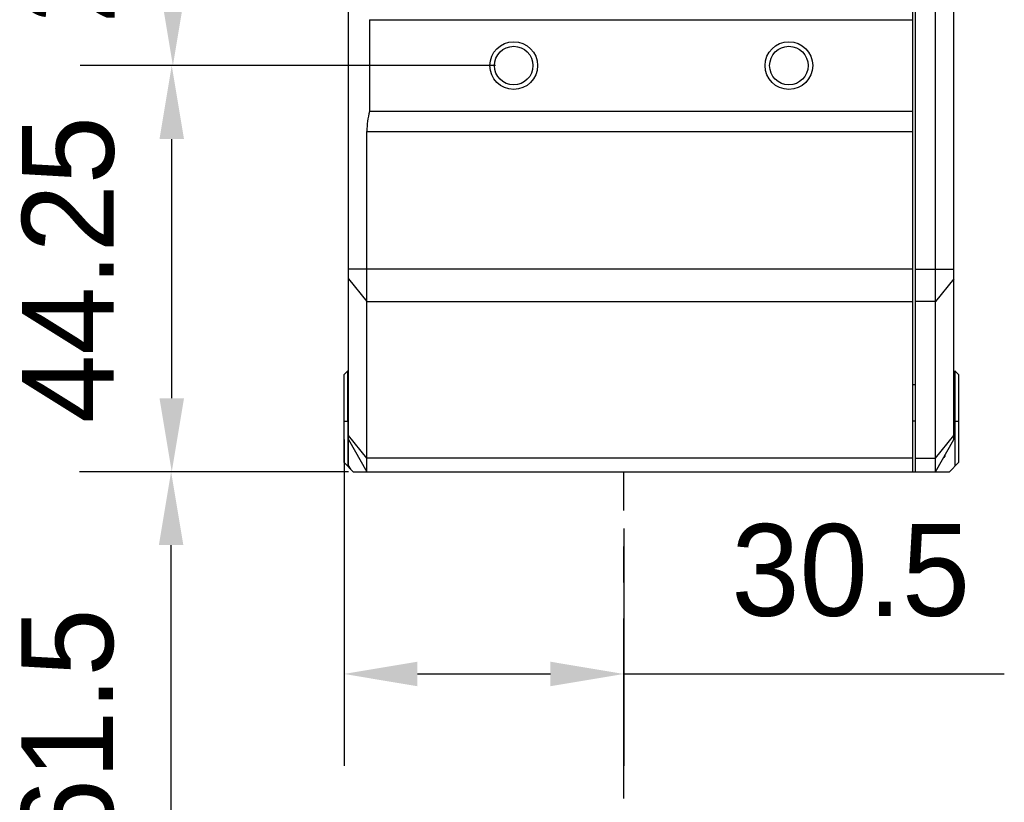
# Model space of a CAD drawing. Header units: millimetres. Extents: x -151 to 9, y 196 to 376.
# Tile 3 of 13: x -134 to -108, y 248 to 269. Entities that reach past the tile are written whole.
import ezdxf

# ---------------------------------------------------------------- set-up
doc = ezdxf.new("R2010")
doc.units = ezdxf.units.MM
doc.header["$LTSCALE"] = 65.395
doc.header["$PDMODE"] = 3
doc.header["$PDSIZE"] = 8
doc.linetypes.add('CENTER', pattern=[0.6, 0.375, -0.075, 0.075, -0.075])
doc.layers.get('0').update_dxf_attribs({"linetype": 'CONTINUOUS'})
doc.layers.get('Defpoints').update_dxf_attribs({"linetype": 'CONTINUOUS'})
for name, color, linetype in [('00_COMPONENTS', 7, 'CONTINUOUS'), ('50_ALL_DETAILS', 7, 'CONTINUOUS'), ('51__DRAFT_DIMS', 7, 'CONTINUOUS')]:
    doc.layers.add(name, color=color, linetype=linetype)
doc.styles.get("Standard").update_dxf_attribs({"font": '兰亭黑 GBK.TTF', "height": 2.5})
doc.dimstyles.new('DIMSTYLE_1', dxfattribs={"dimtxt": 8, "dimasz": 2, "dimexe": 2.5, "dimexo": 0.5, "dimgap": 0.75, "dimtad": 1, "dimlfac": 4, "dimdsep": 46, "dimtxsty": 'STANDARD', "dimblk": '_FILLED', "dimblk1": '_FILLED', "dimblk2": '_FILLED', "dimcen": 0.09, "dimclrd": 8, "dimclre": 8, "dimclrt": 256, "dimazin": 2, "dimtp": 0.3, "dimtm": 0.3, "dimtfac": 1, "dimtofl": 0, "dimtmove": 0, "dimatfit": 3, "dimldrblk": '_FILLED', "dimfxl": 1, "dimtolj": 1, "dimarcsym": 0})

# ---------------------------------------------------------------- blocks, each defined once
blk = doc.blocks.new('_FILLED')
at = {"color": 0, "linetype": 'ByBlock'}
blk.add_solid([(0, 0), (-1, 0.167), (-1, -0.167)], dxfattribs=at)
blk = doc.blocks.new('*D4')
at = {"layer": '51__DRAFT_DIMS', "color": 8, "lineweight": -2}
for p, q in [((-121.414, 273.863), (-132.703, 273.863)), ((-130.203, 271.863), (-130.203, 269.863)), ((-121.414, 267.863), (-132.703, 267.863))]:
    blk.add_line(p, q, dxfattribs=at)
at = {"layer": 'Defpoints', "color": 0}
for p in [(-120.914, 273.863), (-130.203, 267.863), (-120.914, 267.863)]:
    blk.add_point(p, dxfattribs=at)
at = {"layer": '51__DRAFT_DIMS', "color": 8, "linetype": 'ByBlock', "lineweight": -2, "xscale": 2, "yscale": 2, "zscale": 2}
for p, rotation in [((-130.203, 273.863), 90), ((-130.203, 267.863), 270)]:
    blk.add_blockref('_FILLED', p, dxfattribs=dict(at, rotation=rotation))
at = {"layer": '51__DRAFT_DIMS', "insert": (-134.287, 270.864), "char_height": 2.5, "attachment_point": 2, "rotation": 90, "line_spacing_factor": 0.9}
blk.add_mtext('\\A1;24', dxfattribs=at)
blk = doc.blocks.new('*D5')
at = {"layer": '51__DRAFT_DIMS', "color": 8, "lineweight": -2}
for p, q in [((-121.414, 267.863), (-132.734, 267.863)), ((-130.234, 258.801), (-130.234, 265.863)), ((-125.414, 256.801), (-132.734, 256.801))]:
    blk.add_line(p, q, dxfattribs=at)
at = {"layer": 'Defpoints', "color": 0}
for p in [(-130.234, 267.863), (-120.914, 267.863), (-124.914, 256.801)]:
    blk.add_point(p, dxfattribs=at)
at = {"layer": '51__DRAFT_DIMS', "color": 8, "linetype": 'ByBlock', "lineweight": -2, "xscale": 2, "yscale": 2, "zscale": 2}
for p, rotation in [((-130.234, 267.863), 90), ((-130.234, 256.801), 270)]:
    blk.add_blockref('_FILLED', p, dxfattribs=dict(at, rotation=rotation))
at = {"layer": '51__DRAFT_DIMS', "insert": (-134.317, 262.307), "char_height": 2.5, "attachment_point": 2, "rotation": 90, "line_spacing_factor": 0.9}
blk.add_mtext('\\A1;44.25', dxfattribs=at)
blk = doc.blocks.new('*D23')
at = {"layer": '51__DRAFT_DIMS', "color": 8, "lineweight": -2}
for p, q in [((-125.539, 257.676), (-125.539, 248.792)), ((-117.914, 255.257), (-117.914, 248.792)), ((-123.539, 251.292), (-119.914, 251.292)), ((-117.914, 251.292), (-107.542, 251.292))]:
    blk.add_line(p, q, dxfattribs=at)
at = {"layer": 'Defpoints', "color": 0}
for p in [(-125.539, 258.176), (-117.914, 255.757), (-117.914, 251.292)]:
    blk.add_point(p, dxfattribs=at)
at = {"layer": '51__DRAFT_DIMS', "color": 8, "linetype": 'ByBlock', "lineweight": -2, "xscale": 2, "yscale": 2, "zscale": 2, "rotation": 180}
blk.add_blockref('_FILLED', (-125.539, 251.292), dxfattribs=at)
at = {"layer": '51__DRAFT_DIMS', "color": 8, "linetype": 'ByBlock', "lineweight": -2, "xscale": 2, "yscale": 2, "zscale": 2}
blk.add_blockref('_FILLED', (-117.914, 251.292), dxfattribs=at)
at = {"layer": '51__DRAFT_DIMS', "insert": (-111.728, 255.375), "char_height": 2.5, "attachment_point": 2, "line_spacing_factor": 0.9}
blk.add_mtext('\\A1;30.5', dxfattribs=at)
blk = doc.blocks.new('*D29')
at = {"layer": '51__DRAFT_DIMS', "color": 8, "lineweight": -2}
for p, q in [((-125.414, 256.801), (-132.751, 256.801)), ((-130.251, 243.426), (-130.251, 254.801)), ((-120.639, 241.426), (-132.751, 241.426))]:
    blk.add_line(p, q, dxfattribs=at)
at = {"layer": 'Defpoints', "color": 0}
for p in [(-130.251, 256.801), (-124.914, 256.801), (-120.139, 241.426)]:
    blk.add_point(p, dxfattribs=at)
at = {"layer": '51__DRAFT_DIMS', "color": 8, "linetype": 'ByBlock', "lineweight": -2, "xscale": 2, "yscale": 2, "zscale": 2}
for p, rotation in [((-130.251, 256.801), 90), ((-130.251, 241.426), 270)]:
    blk.add_blockref('_FILLED', p, dxfattribs=dict(at, rotation=rotation))
at = {"layer": '51__DRAFT_DIMS', "insert": (-134.334, 249.826), "char_height": 2.5, "attachment_point": 2, "rotation": 90, "line_spacing_factor": 0.9}
blk.add_mtext('\\A1;61.5', dxfattribs=at)

msp = doc.modelspace()

# ---------------------------------------------------------------- linework, layer by layer
at = {"layer": '00_COMPONENTS'}
for p, q in [((-110.0385, 256.801), (-110.0385, 284.051)), ((-109.9635, 256.801), (-109.9635, 283.926)), ((-109.4135, 256.801), (-109.4135, 283.926)), ((-125.4135, 256.9705), (-125.4135, 280.8338)), ((-108.9135, 257.676), (-108.9135, 274.8055)), ((-124.8421, 269.1135), (-124.8421, 266.6135)), ((-124.8421, 269.1135), (-110.0385, 269.1135)), ((-110.0385, 266.6135), (-124.8421, 266.6135)), ((-124.9135, 256.801), (-124.9135, 266.0686)), ((-124.9135, 266.0686), (-110.0385, 266.0686)), ((-110.0385, 262.3187), (-125.4135, 262.3187)), ((-109.9635, 262.3204), (-108.9135, 262.3204)), ((-125.4135, 262.0536), (-124.9135, 261.4348)), ((-108.9135, 262.0552), (-109.4135, 261.4365)), ((-124.9135, 261.4348), (-110.0385, 261.4348)), ((-109.4135, 261.4365), (-109.9635, 261.4365)), ((-125.5385, 259.451), (-125.4385, 259.551)), ((-125.4385, 258.176), (-125.4385, 259.551)), ((-108.7885, 259.451), (-108.8885, 259.551)), ((-108.8885, 259.551), (-108.8885, 258.176)), ((-125.5385, 257.051), (-125.5385, 259.451)), ((-108.7885, 259.451), (-108.7885, 257.051)), ((-125.4385, 259.176), (-125.4135, 259.176)), ((-110.0385, 259.176), (-109.9635, 259.176)), ((-108.9135, 259.176), (-108.8885, 259.176)), ((-125.5385, 258.176), (-125.4385, 258.176)), ((-125.4385, 258.176), (-125.4385, 256.951)), ((-125.4135, 258.176), (-125.4385, 258.176)), ((-109.9635, 258.176), (-110.0385, 258.176)), ((-108.8885, 258.176), (-108.9135, 258.176)), ((-108.8885, 258.176), (-108.7885, 258.176)), ((-108.8885, 258.176), (-108.8885, 256.951)), ((-124.9135, 257.1671), (-125.4135, 257.7858)), ((-125.4135, 257.676), (-124.9135, 256.801)), ((-109.4135, 257.1671), (-108.9135, 257.7858)), ((-109.4135, 256.801), (-108.9135, 257.676)), ((-110.0385, 257.1671), (-124.9135, 257.1671)), ((-109.9635, 257.1671), (-109.4135, 257.1671)), ((-109.1885, 257.1947), (-109.1885, 257.1885)), ((-109.1635, 257.2385), (-109.1635, 257.2135)), ((-125.5385, 257.051), (-125.2885, 256.801)), ((-125.3541, 256.8666), (-125.4135, 256.9705)), ((-109.0385, 256.801), (-108.7885, 257.051)), ((-125.2885, 256.801), (-109.0385, 256.801))]:
    msp.add_line(p, q, dxfattribs=at)
for centre, radius in [((-120.9135, 267.8635), 0.65), ((-120.9135, 267.8635), 0.525), ((-113.4135, 267.8635), 0.65), ((-113.4135, 267.8635), 0.525)]:
    msp.add_circle(centre, radius, dxfattribs=at)
msp.add_arc((-109.1885, 257.2135), 0.025, 270, 0, dxfattribs=at)
msp.add_ellipse((-124.1992, 266.0686), major_axis=(0, 1.25), ratio=0.5714286, start_param=1.1197695, end_param=1.5707963, dxfattribs=at)
at = {"layer": '50_ALL_DETAILS', "linetype": 'CENTER', "ltscale": 0.2}
msp.add_line((-117.9135, 240.051), (-117.9135, 256.801), dxfattribs=at)

# ---------------------------------------------------------------- dimensions: what is measured, and where the dimension line sits
at = {"layer": '51__DRAFT_DIMS'}
for base, p1, p2, angle, picture, middle in [((-130.2035, 267.8635), (-120.9135, 273.8635), (-120.9135, 267.8635), 270, '*D4', (-130.2035, 270.8642)), ((-130.2335, 267.8635), (-124.9135, 256.801), (-120.9135, 267.8635), 90, '*D5', (-130.2335, 262.3073)), ((-130.2509, 256.801), (-120.1385, 241.426), (-124.9135, 256.801), 90, '*D29', (-130.2509, 249.8261))]:
    dim = msp.add_linear_dim(base=base, p1=p1, p2=p2, angle=angle, dimstyle='DIMSTYLE_1', override={"dimtxsty": 'STANDARD'}, dxfattribs=at)
    dim.commit()
    dim.dimension.update_dxf_attribs({"geometry": picture, "text_midpoint": middle, "dimtype": 160})
dim = msp.add_linear_dim(base=(-117.9135, 251.2916), p1=(-125.5385, 258.176), p2=(-117.9135, 255.7566), dimstyle='DIMSTYLE_1', override={"dimtxsty": 'STANDARD'}, dxfattribs=at)
dim.commit()
dim.dimension.update_dxf_attribs({"geometry": '*D23', "text_midpoint": (-111.7277, 251.2916), "dimtype": 160})

doc.saveas('drawing.dxf')
